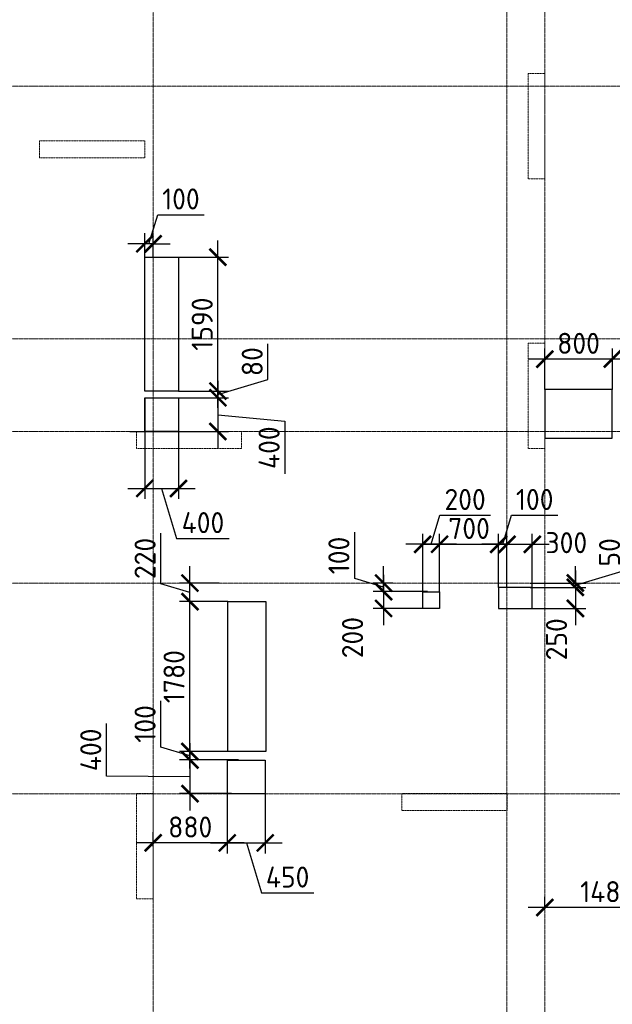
# Model space of a CAD drawing. Header units: millimetres. Extents: x -42044588 to 856694, y -806701 to 941911.
# Tile 120 of 256: x -193855 to -186819, y -279910 to -268219. Entities that reach past the tile are written whole.
import ezdxf

# ---------------------------------------------------------------- set-up
doc = ezdxf.new("R2010")
doc.units = ezdxf.units.MM
for name, pattern in [('______5', [1100, 800, -100, 100, -100]), ('DASHED', [7, 5, -2, 0]), ('осевая', [50.8, 31.75, -6.35, 6.35, -6.35])]:
    doc.linetypes.add(name, pattern=pattern)
doc.layers.add('Колонна_ бетон', color=7, linetype='Continuous', lineweight=50, true_color=0xb4b496)
for name, color, linetype, lineweight in [('Оси', 40, '______5', 18), ('Перекрытие ж_бетон', 1, 'Continuous', 30), ('РАЗМЕРЫ', 1, 'Continuous', 9)]:
    doc.layers.add(name, color=color, linetype=linetype, lineweight=lineweight)
doc.styles.add('GOST-2.304_Type-B', font='GOST_Common.ttf')
doc.dimstyles.new('СПДС', dxfattribs={"dimscale": 100, "dimtxt": 2.5, "dimasz": 2, "dimexe": 1.25, "dimexo": 0, "dimtad": 1, "dimdec": 0, "dimrnd": 5, "dimtxsty": 'GOST-2.304_Type-B', "dimblk": 'ARCHTICK', "dimcen": 2.5, "dimdle": 2, "dimclrd": 1, "dimclre": 1, "dimclrt": 1, "dimadec": 0, "dimazin": 2, "dimtfac": 0.75, "dimtdec": 0, "dimtmove": 1, "dimatfit": 3, "dimfxl": 0, "dimtolj": 1, "dimarcsym": 0})

# ---------------------------------------------------------------- blocks, each defined once
blk = doc.blocks.new('оси блок 2')
at = {"layer": 'Оси', "color": 16, "linetype": 'осевая', "lineweight": 0, "ltscale": 0.25, "transparency": 33554687}
for p, q in [((-81604.7, -322543), (-81604.7, -347914.1)), ((-77404.7, -323084.4), (-77404.7, -347462.5)), ((-76954.7, -323084.4), (-76954.7, -347468.4)), ((-89822.3, -329401.3), (-37238.5, -329401.3)), ((-89822.3, -332401.3), (-37238.5, -332401.3)), ((-89822.3, -333501.3), (-37238.5, -333501.3)), ((-89822.3, -335301.3), (-37238.5, -335301.3)), ((-89822.3, -337801.3), (-37238.5, -337801.3))]:
    blk.add_line(p, q, dxfattribs=at)
blk = doc.blocks.new('подложка стн 1-го этажа')
at = {"layer": 'Колонна_ бетон', "color": 252, "linetype": 'DASHED', "lineweight": 0, "ltscale": 0.5, "true_color": 0x939598, "transparency": 33554687}
for p, q in [((16794, 23162, -200), (16594, 23162, -200)), ((16594, 23162, -200), (16594, 23162, -200)), ((16594, 23162, -200), (16594, 21912, -200)), ((16794, 23162, -200), (16794, 23162, -200)), ((16794, 21912, -200), (16794, 23162, -200)), ((10794, 22362, -200), (10794, 22362, -200)), ((10794, 22362, -200), (10794, 22162, -200)), ((10794, 22362, -200), (12044, 22362, -200)), ((12044, 22362, -200), (12044, 22362, -200)), ((12044, 22362, -200), (12044, 22162, -200)), ((10794, 22162, -200), (10794, 22162, -200)), ((10794, 22162, -200), (12044, 22162, -200)), ((12044, 22162, -200), (12044, 22162, -200)), ((16594, 21912, -200), (16794, 21912, -200)), ((16594, 21912, -200), (16594, 21912, -200)), ((16794, 21912, -200), (16794, 21912, -200)), ((16794, 19962, -200), (16594, 19962, -200)), ((16594, 19962, -200), (16594, 19962, -200)), ((16594, 18712, -200), (16594, 19962, -200)), ((16794, 19962, -200), (16794, 19962, -200)), ((16794, 18712, -200), (16794, 19962, -200)), ((11944, 18912, -200), (11944, 18912, -200)), ((11944, 18712, -200), (11944, 18912, -200)), ((11944, 18912, -200), (13194, 18912, -200)), ((13194, 18912, -200), (13194, 18912, -200)), ((13194, 18912, -200), (13194, 18712, -200)), ((13194, 18712, -200), (11944, 18712, -200)), ((11944, 18712, -200), (11944, 18712, -200)), ((13194, 18712, -200), (13194, 18712, -200)), ((16594, 18712, -200), (16794, 18712, -200)), ((16594, 18712, -200), (16594, 18712, -200)), ((16794, 18712, -200), (16794, 18712, -200)), ((11944, 14612, -200), (11944, 14612, -200)), ((11944, 13362, -200), (11944, 14612, -200)), ((11944, 14612, -200), (12144, 14612, -200)), ((12144, 14612, -200), (12144, 14612, -200)), ((12144, 13362, -200), (12144, 14612, -200)), ((15094, 14612, -200), (15094, 14612, -200)), ((15094, 14612, -200), (15094, 14412, -200)), ((16344, 14612, -200), (15094, 14612, -200)), ((16344, 14612, -200), (16344, 14612, -200)), ((16344, 14412, -200), (16344, 14612, -200)), ((15094, 14412, -200), (15094, 14412, -200)), ((15094, 14412, -200), (16344, 14412, -200)), ((16344, 14412, -200), (16344, 14412, -200)), ((11944, 13362, -200), (11944, 13362, -200)), ((11944, 13362, -200), (12144, 13362, -200)), ((12144, 13362, -200), (12144, 13362, -200))]:
    blk.add_line(p, q, dxfattribs=at)
blk = doc.blocks.new('_ArchTick')
at = {"color": 0, "linetype": 'ByBlock', "const_width": 0.15}
blk.add_lwpolyline([(-0.5, -0.5), (0.5, 0.5)], dxfattribs=at)
blk = doc.blocks.new('*D3348')
at = {"layer": 'DEFPOINTS', "color": 0, "transparency": 16777216}
for p in [(-192370, -272711), (-191970, -272709), (-191970, -273785)]:
    blk.add_point(p, dxfattribs=at)
at = {"layer": 'РАЗМЕРЫ', "color": 1, "lineweight": -2, "transparency": 16777216}
for p, q in [((-192370, -272711), (-192370, -273910)), ((-191970, -272709), (-191970, -273910)), ((-192570, -273785), (-191770, -273785)), ((-192170, -273785), (-191992, -274379)), ((-191992, -274379), (-191367, -274379))]:
    blk.add_line(p, q, dxfattribs=at)
at = {"layer": 'РАЗМЕРЫ', "color": 1, "lineweight": -2, "transparency": 16777216, "xscale": 200, "yscale": 200, "zscale": 200, "rotation": 180}
blk.add_blockref('_ArchTick', (-192370, -273785), dxfattribs=at)
at = {"layer": 'РАЗМЕРЫ', "color": 1, "lineweight": -2, "transparency": 16777216, "xscale": 200, "yscale": 200, "zscale": 200}
blk.add_blockref('_ArchTick', (-191970, -273785), dxfattribs=at)
at = {"layer": 'РАЗМЕРЫ', "color": 1, "lineweight": 0, "transparency": 16777216, "insert": (-191679, -274191), "char_height": 250, "attachment_point": 5, "style": 'GOST-2.304_Type-B'}
blk.add_mtext('\\A1;400', dxfattribs=at)
blk = doc.blocks.new('*D3349')
at = {"layer": 'DEFPOINTS', "color": 0, "transparency": 16777216}
for p in [(-192312, -272709), (-192548, -273109), (-191501, -273109)]:
    blk.add_point(p, dxfattribs=at)
at = {"layer": 'РАЗМЕРЫ', "color": 1, "lineweight": -2, "transparency": 16777216}
for p, q in [((-191501, -272509), (-191501, -273309)), ((-192312, -272709), (-191376, -272709)), ((-191501, -272909), (-190707, -272988)), ((-190707, -272988), (-190707, -273613)), ((-192548, -273109), (-191376, -273109))]:
    blk.add_line(p, q, dxfattribs=at)
at = {"layer": 'РАЗМЕРЫ', "color": 1, "lineweight": -2, "transparency": 16777216, "xscale": 200, "yscale": 200, "zscale": 200}
for p, rotation in [((-191501, -272709), 90), ((-191501, -273109), 270)]:
    blk.add_blockref('_ArchTick', p, dxfattribs=dict(at, rotation=rotation))
at = {"layer": 'РАЗМЕРЫ', "color": 1, "lineweight": 0, "transparency": 16777216, "insert": (-190894, -273301), "char_height": 250, "attachment_point": 5, "rotation": 90, "style": 'GOST-2.304_Type-B'}
blk.add_mtext('\\A1;400', dxfattribs=at)
blk = doc.blocks.new('*D3350')
at = {"layer": 'DEFPOINTS', "color": 0, "transparency": 16777216}
for p in [(-188170, -274448), (-188170, -274960), (-188870, -275010)]:
    blk.add_point(p, dxfattribs=at)
at = {"layer": 'РАЗМЕРЫ', "color": 1, "lineweight": -2, "transparency": 16777216}
for p, q in [((-188870, -275010), (-188870, -274323)), ((-188170, -274960), (-188170, -274323)), ((-189070, -274448), (-187970, -274448))]:
    blk.add_line(p, q, dxfattribs=at)
at = {"layer": 'РАЗМЕРЫ', "color": 1, "lineweight": -2, "transparency": 16777216, "xscale": 200, "yscale": 200, "zscale": 200, "rotation": 180}
blk.add_blockref('_ArchTick', (-188870, -274448), dxfattribs=at)
at = {"layer": 'РАЗМЕРЫ', "color": 1, "lineweight": -2, "transparency": 16777216, "xscale": 200, "yscale": 200, "zscale": 200}
blk.add_blockref('_ArchTick', (-188170, -274448), dxfattribs=at)
at = {"layer": 'РАЗМЕРЫ', "color": 1, "lineweight": 0, "transparency": 16777216, "insert": (-188520, -274260), "char_height": 250, "attachment_point": 5, "style": 'GOST-2.304_Type-B'}
blk.add_mtext('\\A1;700', dxfattribs=at)
blk = doc.blocks.new('*D3351')
at = {"layer": 'DEFPOINTS', "color": 0, "transparency": 16777216}
for p in [(-189070, -274448), (-189070, -275010), (-188870, -275010)]:
    blk.add_point(p, dxfattribs=at)
at = {"layer": 'РАЗМЕРЫ', "color": 1, "lineweight": -2, "transparency": 16777216}
for p, q in [((-188970, -274448), (-188867, -274104)), ((-188867, -274104), (-188267, -274104)), ((-189070, -275010), (-189070, -274323)), ((-188870, -275010), (-188870, -274323)), ((-188670, -274448), (-189270, -274448))]:
    blk.add_line(p, q, dxfattribs=at)
at = {"layer": 'РАЗМЕРЫ', "color": 1, "lineweight": -2, "transparency": 16777216, "xscale": 200, "yscale": 200, "zscale": 200, "rotation": 180}
blk.add_blockref('_ArchTick', (-189070, -274448), dxfattribs=at)
at = {"layer": 'РАЗМЕРЫ', "color": 1, "lineweight": -2, "transparency": 16777216, "xscale": 200, "yscale": 200, "zscale": 200}
blk.add_blockref('_ArchTick', (-188870, -274448), dxfattribs=at)
at = {"layer": 'РАЗМЕРЫ', "color": 1, "lineweight": 0, "transparency": 16777216, "insert": (-188567, -273916), "char_height": 250, "attachment_point": 5, "style": 'GOST-2.304_Type-B'}
blk.add_mtext('\\A1;200', dxfattribs=at)
blk = doc.blocks.new('*D3352')
at = {"layer": 'DEFPOINTS', "color": 0, "transparency": 16777216}
for p in [(-189012, -275010), (-189534, -275210), (-189070, -275210)]:
    blk.add_point(p, dxfattribs=at)
at = {"layer": 'РАЗМЕРЫ', "color": 1, "lineweight": -2, "transparency": 16777216}
for p, q in [((-189534, -274810), (-189534, -275410)), ((-189012, -275010), (-189659, -275010)), ((-189070, -275210), (-189659, -275210))]:
    blk.add_line(p, q, dxfattribs=at)
at = {"layer": 'РАЗМЕРЫ', "color": 1, "lineweight": -2, "transparency": 16777216, "xscale": 200, "yscale": 200, "zscale": 200}
for p, rotation in [((-189534, -275010), 90), ((-189534, -275210), 270)]:
    blk.add_blockref('_ArchTick', p, dxfattribs=dict(at, rotation=rotation))
at = {"layer": 'РАЗМЕРЫ', "color": 1, "lineweight": 0, "transparency": 16777216, "insert": (-189903, -275556), "char_height": 250, "attachment_point": 5, "rotation": 90, "style": 'GOST-2.304_Type-B'}
blk.add_mtext('\\A1;200', dxfattribs=at)
blk = doc.blocks.new('*D3353')
at = {"layer": 'DEFPOINTS', "color": 0, "transparency": 16777216}
for p in [(-191259, -277009), (-191834, -277409), (-191342, -277409)]:
    blk.add_point(p, dxfattribs=at)
at = {"layer": 'РАЗМЕРЫ', "color": 1, "lineweight": -2, "transparency": 16777216}
for p, q in [((-192823, -277202), (-192823, -276577)), ((-191834, -276809), (-191834, -277609)), ((-191259, -277009), (-191959, -277009)), ((-191834, -277209), (-192823, -277202)), ((-191342, -277409), (-191959, -277409))]:
    blk.add_line(p, q, dxfattribs=at)
at = {"layer": 'РАЗМЕРЫ', "color": 1, "lineweight": -2, "transparency": 16777216, "xscale": 200, "yscale": 200, "zscale": 200}
for p, rotation in [((-191834, -277009), 90), ((-191834, -277409), 270)]:
    blk.add_blockref('_ArchTick', p, dxfattribs=dict(at, rotation=rotation))
at = {"layer": 'РАЗМЕРЫ', "color": 1, "lineweight": 0, "transparency": 16777216, "insert": (-193011, -276889), "char_height": 250, "attachment_point": 5, "rotation": 90, "style": 'GOST-2.304_Type-B'}
blk.add_mtext('\\A1;400', dxfattribs=at)
blk = doc.blocks.new('*D3354')
at = {"layer": 'DEFPOINTS', "color": 0, "transparency": 16777216}
for p in [(-191390, -277229), (-190939, -277283), (-190939, -277993)]:
    blk.add_point(p, dxfattribs=at)
at = {"layer": 'РАЗМЕРЫ', "color": 1, "lineweight": -2, "transparency": 16777216}
for p, q in [((-191390, -277229), (-191390, -278118)), ((-190939, -277283), (-190939, -278118)), ((-191590, -277993), (-190739, -277993)), ((-191164, -277993), (-190986, -278586)), ((-190986, -278586), (-190361, -278586))]:
    blk.add_line(p, q, dxfattribs=at)
at = {"layer": 'РАЗМЕРЫ', "color": 1, "lineweight": -2, "transparency": 16777216, "xscale": 200, "yscale": 200, "zscale": 200, "rotation": 180}
blk.add_blockref('_ArchTick', (-191390, -277993), dxfattribs=at)
at = {"layer": 'РАЗМЕРЫ', "color": 1, "lineweight": -2, "transparency": 16777216, "xscale": 200, "yscale": 200, "zscale": 200}
blk.add_blockref('_ArchTick', (-190939, -277993), dxfattribs=at)
at = {"layer": 'РАЗМЕРЫ', "color": 1, "lineweight": 0, "transparency": 16777216, "insert": (-190674, -278399), "char_height": 250, "attachment_point": 5, "style": 'GOST-2.304_Type-B'}
blk.add_mtext('\\A1;450', dxfattribs=at)
blk = doc.blocks.new('*D3510')
at = {"layer": 'DEFPOINTS', "color": 0, "transparency": 16777216}
for p in [(-189534, -274909), (-189423, -274909), (-189012, -275010)]:
    blk.add_point(p, dxfattribs=at)
at = {"layer": 'РАЗМЕРЫ', "color": 1, "lineweight": -2, "transparency": 16777216}
for p, q in [((-189877, -274856), (-189877, -274306)), ((-189534, -274909), (-189534, -274709)), ((-189534, -274959), (-189877, -274856)), ((-189423, -274909), (-189659, -274909)), ((-189534, -275010), (-189534, -274909)), ((-189534, -275010), (-189534, -274909)), ((-189012, -275010), (-189659, -275010)), ((-189534, -275010), (-189534, -275210))]:
    blk.add_line(p, q, dxfattribs=at)
at = {"layer": 'РАЗМЕРЫ', "color": 1, "lineweight": -2, "transparency": 16777216, "xscale": 200, "yscale": 200, "zscale": 200}
for p, rotation in [((-189534, -274909), 270), ((-189534, -275010), 90)]:
    blk.add_blockref('_ArchTick', p, dxfattribs=dict(at, rotation=rotation))
at = {"layer": 'РАЗМЕРЫ', "color": 1, "lineweight": 0, "transparency": 16777216, "insert": (-190065, -274581), "char_height": 250, "attachment_point": 5, "rotation": 90, "style": 'GOST-2.304_Type-B'}
blk.add_mtext('\\A1;100', dxfattribs=at)
blk = doc.blocks.new('*D3511')
at = {"layer": 'DEFPOINTS', "color": 0, "transparency": 16777216}
for p in [(-191390, -277229), (-192270, -277993), (-192270, -278036)]:
    blk.add_point(p, dxfattribs=at)
at = {"layer": 'РАЗМЕРЫ', "color": 1, "lineweight": -2, "transparency": 16777216}
for p, q in [((-191390, -277229), (-191390, -278118)), ((-192270, -278036), (-192270, -277868)), ((-191190, -277993), (-192470, -277993))]:
    blk.add_line(p, q, dxfattribs=at)
at = {"layer": 'РАЗМЕРЫ', "color": 1, "lineweight": -2, "transparency": 16777216, "xscale": 200, "yscale": 200, "zscale": 200, "rotation": 180}
blk.add_blockref('_ArchTick', (-192270, -277993), dxfattribs=at)
at = {"layer": 'РАЗМЕРЫ', "color": 1, "lineweight": -2, "transparency": 16777216, "xscale": 200, "yscale": 200, "zscale": 200}
blk.add_blockref('_ArchTick', (-191390, -277993), dxfattribs=at)
at = {"layer": 'РАЗМЕРЫ', "color": 1, "lineweight": 0, "transparency": 16777216, "insert": (-191830, -277805), "char_height": 250, "attachment_point": 5, "style": 'GOST-2.304_Type-B'}
blk.add_mtext('\\A1;880', dxfattribs=at)
blk = doc.blocks.new('*D3514')
at = {"layer": 'DEFPOINTS', "color": 0, "transparency": 16777216}
for p in [(-186140, -277803), (-187620, -278760), (-187620, -278770)]:
    blk.add_point(p, dxfattribs=at)
at = {"layer": 'РАЗМЕРЫ', "color": 1, "lineweight": -2, "transparency": 16777216}
for p, q in [((-186140, -277803), (-186140, -278885)), ((-187620, -278770), (-187620, -278635)), ((-185940, -278760), (-187820, -278760))]:
    blk.add_line(p, q, dxfattribs=at)
at = {"layer": 'РАЗМЕРЫ', "color": 1, "lineweight": -2, "transparency": 16777216, "xscale": 200, "yscale": 200, "zscale": 200, "rotation": 180}
blk.add_blockref('_ArchTick', (-187620, -278760), dxfattribs=at)
at = {"layer": 'РАЗМЕРЫ', "color": 1, "lineweight": -2, "transparency": 16777216, "xscale": 200, "yscale": 200, "zscale": 200}
blk.add_blockref('_ArchTick', (-186140, -278760), dxfattribs=at)
at = {"layer": 'РАЗМЕРЫ', "color": 1, "lineweight": 0, "transparency": 16777216, "insert": (-186880, -278573), "char_height": 250, "attachment_point": 5, "style": 'GOST-2.304_Type-B'}
blk.add_mtext('\\A1;1480', dxfattribs=at)
blk = doc.blocks.new('*D3417')
at = {"layer": 'DEFPOINTS', "color": 0, "transparency": 16777216}
for p in [(-191969, -272629), (-191501, -272629), (-192312, -272709)]:
    blk.add_point(p, dxfattribs=at)
at = {"layer": 'РАЗМЕРЫ', "color": 1, "lineweight": -2, "transparency": 16777216}
for p, q in [((-190907, -272491), (-190907, -272066)), ((-191501, -272629), (-191501, -272429)), ((-191501, -272669), (-190907, -272491)), ((-191969, -272629), (-191376, -272629)), ((-191501, -272709), (-191501, -272629)), ((-191501, -272709), (-191501, -272629)), ((-192312, -272709), (-191376, -272709)), ((-191501, -272709), (-191501, -272909))]:
    blk.add_line(p, q, dxfattribs=at)
at = {"layer": 'РАЗМЕРЫ', "color": 1, "lineweight": -2, "transparency": 16777216, "xscale": 200, "yscale": 200, "zscale": 200}
for p, rotation in [((-191501, -272629), 270), ((-191501, -272709), 90)]:
    blk.add_blockref('_ArchTick', p, dxfattribs=dict(at, rotation=rotation))
at = {"layer": 'РАЗМЕРЫ', "color": 1, "lineweight": 0, "transparency": 16777216, "insert": (-191094, -272279), "char_height": 250, "attachment_point": 5, "rotation": 90, "style": 'GOST-2.304_Type-B'}
blk.add_mtext('\\A1;80', dxfattribs=at)
blk = doc.blocks.new('*D3418')
at = {"layer": 'DEFPOINTS', "color": 0, "transparency": 16777216}
for p in [(-191969, -271039), (-191501, -271039), (-191969, -272629)]:
    blk.add_point(p, dxfattribs=at)
at = {"layer": 'РАЗМЕРЫ', "color": 1, "lineweight": -2, "transparency": 16777216}
for p, q in [((-191501, -272829), (-191501, -270839)), ((-191969, -271039), (-191376, -271039)), ((-191969, -272629), (-191376, -272629))]:
    blk.add_line(p, q, dxfattribs=at)
at = {"layer": 'РАЗМЕРЫ', "color": 1, "lineweight": -2, "transparency": 16777216, "xscale": 200, "yscale": 200, "zscale": 200}
for p, rotation in [((-191501, -271039), 90), ((-191501, -272629), 270)]:
    blk.add_blockref('_ArchTick', p, dxfattribs=dict(at, rotation=rotation))
at = {"layer": 'РАЗМЕРЫ', "color": 1, "lineweight": 0, "transparency": 16777216, "insert": (-191688, -271834), "char_height": 250, "attachment_point": 5, "rotation": 90, "style": 'GOST-2.304_Type-B'}
blk.add_mtext('\\A1;1590', dxfattribs=at)
blk = doc.blocks.new('*D3419')
at = {"layer": 'DEFPOINTS', "color": 0, "transparency": 16777216}
for p in [(-191834, -276909), (-191382, -276909), (-191259, -277009)]:
    blk.add_point(p, dxfattribs=at)
at = {"layer": 'РАЗМЕРЫ', "color": 1, "lineweight": -2, "transparency": 16777216}
for p, q in [((-192178, -276856), (-192178, -276306)), ((-191834, -276909), (-191834, -276709)), ((-191834, -276959), (-192178, -276856)), ((-191382, -276909), (-191959, -276909)), ((-191834, -277009), (-191834, -276909)), ((-191834, -277009), (-191834, -276909)), ((-191259, -277009), (-191959, -277009)), ((-191834, -277009), (-191834, -277209))]:
    blk.add_line(p, q, dxfattribs=at)
at = {"layer": 'РАЗМЕРЫ', "color": 1, "lineweight": -2, "transparency": 16777216, "xscale": 200, "yscale": 200, "zscale": 200}
for p, rotation in [((-191834, -276909), 270), ((-191834, -277009), 90)]:
    blk.add_blockref('_ArchTick', p, dxfattribs=dict(at, rotation=rotation))
at = {"layer": 'РАЗМЕРЫ', "color": 1, "lineweight": 0, "transparency": 16777216, "insert": (-192366, -276581), "char_height": 250, "attachment_point": 5, "rotation": 90, "style": 'GOST-2.304_Type-B'}
blk.add_mtext('\\A1;100', dxfattribs=at)
blk = doc.blocks.new('*D3420')
at = {"layer": 'DEFPOINTS', "color": 0, "transparency": 16777216}
for p in [(-191834, -275129), (-191382, -275129), (-191382, -276909)]:
    blk.add_point(p, dxfattribs=at)
at = {"layer": 'РАЗМЕРЫ', "color": 1, "lineweight": -2, "transparency": 16777216}
for p, q in [((-191834, -277109), (-191834, -274929)), ((-191382, -275129), (-191959, -275129)), ((-191382, -276909), (-191959, -276909))]:
    blk.add_line(p, q, dxfattribs=at)
at = {"layer": 'РАЗМЕРЫ', "color": 1, "lineweight": -2, "transparency": 16777216, "xscale": 200, "yscale": 200, "zscale": 200}
for p, rotation in [((-191834, -275129), 90), ((-191834, -276909), 270)]:
    blk.add_blockref('_ArchTick', p, dxfattribs=dict(at, rotation=rotation))
at = {"layer": 'РАЗМЕРЫ', "color": 1, "lineweight": 0, "transparency": 16777216, "insert": (-192022, -276019), "char_height": 250, "attachment_point": 5, "rotation": 90, "style": 'GOST-2.304_Type-B'}
blk.add_mtext('\\A1;1780', dxfattribs=at)
blk = doc.blocks.new('*D3527')
at = {"layer": 'DEFPOINTS', "color": 0, "transparency": 16777216}
for p in [(-191834, -274909), (-191488, -274909), (-191382, -275129)]:
    blk.add_point(p, dxfattribs=at)
at = {"layer": 'РАЗМЕРЫ', "color": 1, "lineweight": -2, "transparency": 16777216}
for p, q in [((-192178, -274916), (-192178, -274316)), ((-191834, -275329), (-191834, -274709)), ((-191834, -275019), (-192178, -274916)), ((-191488, -274909), (-191959, -274909)), ((-191382, -275129), (-191959, -275129))]:
    blk.add_line(p, q, dxfattribs=at)
at = {"layer": 'РАЗМЕРЫ', "color": 1, "lineweight": -2, "transparency": 16777216, "xscale": 200, "yscale": 200, "zscale": 200}
for p, rotation in [((-191834, -274909), 90), ((-191834, -275129), 270)]:
    blk.add_blockref('_ArchTick', p, dxfattribs=dict(at, rotation=rotation))
at = {"layer": 'РАЗМЕРЫ', "color": 1, "lineweight": 0, "transparency": 16777216, "insert": (-192366, -274616), "char_height": 250, "attachment_point": 5, "rotation": 90, "style": 'GOST-2.304_Type-B'}
blk.add_mtext('\\A1;220', dxfattribs=at)
blk = doc.blocks.new('*D3421')
at = {"layer": 'DEFPOINTS', "color": 0, "transparency": 16777216}
for p in [(-187620, -272249), (-187620, -272609, 360), (-186819, -272609)]:
    blk.add_point(p, dxfattribs=at)
at = {"layer": 'РАЗМЕРЫ', "color": 1, "lineweight": -2, "transparency": 16777216}
for p, q in [((-187620, -272609), (-187620, -272124)), ((-186819, -272609), (-186819, -272124)), ((-186619, -272249), (-187820, -272249))]:
    blk.add_line(p, q, dxfattribs=at)
at = {"layer": 'РАЗМЕРЫ', "color": 1, "lineweight": -2, "transparency": 16777216, "xscale": 200, "yscale": 200, "zscale": 200, "rotation": 180}
blk.add_blockref('_ArchTick', (-187620, -272249), dxfattribs=at)
at = {"layer": 'РАЗМЕРЫ', "color": 1, "lineweight": -2, "transparency": 16777216, "xscale": 200, "yscale": 200, "zscale": 200}
blk.add_blockref('_ArchTick', (-186819, -272249), dxfattribs=at)
at = {"layer": 'РАЗМЕРЫ', "color": 1, "lineweight": 0, "transparency": 16777216, "insert": (-187220, -272062), "char_height": 250, "attachment_point": 5, "style": 'GOST-2.304_Type-B'}
blk.add_mtext('\\A1;800', dxfattribs=at)
blk = doc.blocks.new('*D3423')
at = {"layer": 'DEFPOINTS', "color": 0, "transparency": 16777216}
for p in [(-188169, -274448), (-188169, -274960), (-188070, -274960)]:
    blk.add_point(p, dxfattribs=at)
at = {"layer": 'РАЗМЕРЫ', "color": 1, "lineweight": -2, "transparency": 16777216}
for p, q in [((-188120, -274448), (-188016, -274104)), ((-188016, -274104), (-187466, -274104)), ((-188169, -274960), (-188169, -274323)), ((-188070, -274960), (-188070, -274323)), ((-188169, -274448), (-188369, -274448)), ((-188070, -274448), (-188169, -274448)), ((-188070, -274448), (-188169, -274448)), ((-188070, -274448), (-187870, -274448))]:
    blk.add_line(p, q, dxfattribs=at)
at = {"layer": 'РАЗМЕРЫ', "color": 1, "lineweight": -2, "transparency": 16777216, "xscale": 200, "yscale": 200, "zscale": 200}
blk.add_blockref('_ArchTick', (-188169, -274448), dxfattribs=at)
at = {"layer": 'РАЗМЕРЫ', "color": 1, "lineweight": -2, "transparency": 16777216, "xscale": 200, "yscale": 200, "zscale": 200, "rotation": 180}
blk.add_blockref('_ArchTick', (-188070, -274448), dxfattribs=at)
at = {"layer": 'РАЗМЕРЫ', "color": 1, "lineweight": 0, "transparency": 16777216, "insert": (-187741, -273916), "char_height": 250, "attachment_point": 5, "style": 'GOST-2.304_Type-B'}
blk.add_mtext('\\A1;100', dxfattribs=at)
blk = doc.blocks.new('*D3424')
at = {"layer": 'DEFPOINTS', "color": 0, "transparency": 16777216}
for p in [(-187769, -274448), (-188070, -274960), (-187769, -274960)]:
    blk.add_point(p, dxfattribs=at)
at = {"layer": 'РАЗМЕРЫ', "color": 1, "lineweight": -2, "transparency": 16777216}
for p, q in [((-188070, -274960), (-188070, -274323)), ((-187769, -274960), (-187769, -274323)), ((-188270, -274448), (-187569, -274448))]:
    blk.add_line(p, q, dxfattribs=at)
at = {"layer": 'РАЗМЕРЫ', "color": 1, "lineweight": -2, "transparency": 16777216, "xscale": 200, "yscale": 200, "zscale": 200, "rotation": 180}
blk.add_blockref('_ArchTick', (-188070, -274448), dxfattribs=at)
at = {"layer": 'РАЗМЕРЫ', "color": 1, "lineweight": -2, "transparency": 16777216, "xscale": 200, "yscale": 200, "zscale": 200}
blk.add_blockref('_ArchTick', (-187769, -274448), dxfattribs=at)
at = {"layer": 'РАЗМЕРЫ', "color": 1, "lineweight": 0, "transparency": 16777216, "insert": (-187365, -274429), "char_height": 250, "attachment_point": 5, "style": 'GOST-2.304_Type-B'}
blk.add_mtext('\\A1;300', dxfattribs=at)
blk = doc.blocks.new('*D3474')
at = {"layer": 'DEFPOINTS', "color": 0, "transparency": 16777216}
for p in [(-187795, -274909), (-187795, -274960), (-187258, -274909)]:
    blk.add_point(p, dxfattribs=at)
at = {"layer": 'РАЗМЕРЫ', "color": 1, "lineweight": -2, "transparency": 16777216}
for p, q in [((-186664, -274756), (-186664, -274331)), ((-187258, -274909), (-187258, -274709)), ((-187258, -274934), (-186664, -274756)), ((-187795, -274909), (-187133, -274909)), ((-187795, -274960), (-187133, -274960)), ((-187258, -274960), (-187258, -274909)), ((-187258, -274960), (-187258, -274909)), ((-187258, -274960), (-187258, -275160))]:
    blk.add_line(p, q, dxfattribs=at)
at = {"layer": 'РАЗМЕРЫ', "color": 1, "lineweight": -2, "transparency": 16777216, "xscale": 200, "yscale": 200, "zscale": 200}
for p, rotation in [((-187258, -274909), 270), ((-187258, -274960), 90)]:
    blk.add_blockref('_ArchTick', p, dxfattribs=dict(at, rotation=rotation))
at = {"layer": 'РАЗМЕРЫ', "color": 1, "lineweight": 0, "transparency": 16777216, "insert": (-186852, -274544), "char_height": 250, "attachment_point": 5, "rotation": 90, "style": 'GOST-2.304_Type-B'}
blk.add_mtext('\\A1;50', dxfattribs=at)
blk = doc.blocks.new('*D3475')
at = {"layer": 'DEFPOINTS', "color": 0, "transparency": 16777216}
for p in [(-187464, -274960), (-187769, -275210), (-187258, -275210)]:
    blk.add_point(p, dxfattribs=at)
at = {"layer": 'РАЗМЕРЫ', "color": 1, "lineweight": -2, "transparency": 16777216}
for p, q in [((-187258, -274760), (-187258, -275410)), ((-187464, -274960), (-187133, -274960)), ((-187769, -275210), (-187133, -275210))]:
    blk.add_line(p, q, dxfattribs=at)
at = {"layer": 'РАЗМЕРЫ', "color": 1, "lineweight": -2, "transparency": 16777216, "xscale": 200, "yscale": 200, "zscale": 200}
for p, rotation in [((-187258, -274960), 90), ((-187258, -275210), 270)]:
    blk.add_blockref('_ArchTick', p, dxfattribs=dict(at, rotation=rotation))
at = {"layer": 'РАЗМЕРЫ', "color": 1, "lineweight": 0, "transparency": 16777216, "insert": (-187482, -275576), "char_height": 250, "attachment_point": 5, "rotation": 90, "style": 'GOST-2.304_Type-B'}
blk.add_mtext('\\A1;250', dxfattribs=at)
blk = doc.blocks.new('*D3342')
at = {"layer": 'DEFPOINTS', "color": 0, "transparency": 16777216}
for p in [(-192369, -270879), (-192369, -271039), (-192270, -271039)]:
    blk.add_point(p, dxfattribs=at)
at = {"layer": 'РАЗМЕРЫ', "color": 1, "lineweight": -2, "transparency": 16777216}
for p, q in [((-192320, -270879), (-192216, -270536)), ((-192216, -270536), (-191666, -270536)), ((-192369, -271039), (-192369, -270754)), ((-192270, -271039), (-192270, -270754)), ((-192369, -270879), (-192569, -270879)), ((-192270, -270879), (-192369, -270879)), ((-192270, -270879), (-192369, -270879)), ((-192270, -270879), (-192070, -270879))]:
    blk.add_line(p, q, dxfattribs=at)
at = {"layer": 'РАЗМЕРЫ', "color": 1, "lineweight": -2, "transparency": 16777216, "xscale": 200, "yscale": 200, "zscale": 200}
blk.add_blockref('_ArchTick', (-192369, -270879), dxfattribs=at)
at = {"layer": 'РАЗМЕРЫ', "color": 1, "lineweight": -2, "transparency": 16777216, "xscale": 200, "yscale": 200, "zscale": 200, "rotation": 180}
blk.add_blockref('_ArchTick', (-192270, -270879), dxfattribs=at)
at = {"layer": 'РАЗМЕРЫ', "color": 1, "lineweight": 0, "transparency": 16777216, "insert": (-191941, -270348), "char_height": 250, "attachment_point": 5, "style": 'GOST-2.304_Type-B'}
blk.add_mtext('\\A1;100', dxfattribs=at)
blk = doc.blocks.new('блочина')
at = {"layer": 'Перекрытие ж_бетон', "color": 4}
for points in [[(108013, 60560), (107613, 60560), (107613, 62150), (108013, 62150)], [(113163, 60000), (113163, 60580), (112363, 60580), (112363, 60000)], [(107613, 60478), (108013, 60478), (108013, 60078), (107613, 60078)], [(112213, 57979), (112213, 58229), (111813, 58229), (111813, 57979)], [(109050, 56280), (108600, 56280), (108600, 58060), (109050, 58060)], [(108593, 56178), (109042, 56178), (109042, 55778), (108593, 55778)]]:
    blk.add_lwpolyline(points, close=True, dxfattribs=at)
at = {"layer": 'Перекрытие ж_бетон', "color": 4, "ltscale": 100}
blk.add_lwpolyline([(111113, 58177), (111113, 57977), (110913, 57977), (110913, 58177)], close=True, dxfattribs=at)

msp = doc.modelspace()

# ---------------------------------------------------------------- block references
for name, p in [('подложка стн 1-го этажа', (-204413.612, -292020.941, 560)), ('блочина', (-299982.527, -333188.797))]:
    msp.add_blockref(name, p)
at = {"layer": 'РАЗМЕРЫ'}
msp.add_blockref('оси блок 2', (-110664.971, 60392.176), dxfattribs=at)

# ---------------------------------------------------------------- dimensions: what is measured, and where the dimension line sits
at = {"layer": 'РАЗМЕРЫ', "lineweight": 0}
dim = msp.add_linear_dim(base=(-192369.485, -270879.352, 200), p1=(-192269.689, -271039.146, 200), p2=(-192369.485, -271039.146, 200), dimstyle='СПДС', dxfattribs=at)
dim.commit()
dim.dimension.update_dxf_attribs({"geometry": '*D3342', "text_midpoint": (-192153.962, -270348.102, 200)})
for base, p1, p2, picture, middle in [((-191500.603, -271039.146, 200), (-191969.485, -272629.146, 200), (-191969.485, -271039.146, 200), '*D3418', (-191688.103, -271834.146, 200)), ((-191500.603, -272629.146, 200), (-192311.639, -272709.146, 200), (-191969.485, -272629.146, 200), '*D3417', (-191094.353, -272428.521, 200)), ((-189533.575, -274909.146, 200), (-189012.312, -275009.572, 200), (-189422.81, -274909.146, 200), '*D3510', (-190064.825, -274793.734, 200)), ((-191834.355, -274909.146, 200), (-191382.403, -275129.24, 200), (-191488.406, -274909.146, 200), '*D3527', (-192365.605, -274853.568, 200)), ((-187258.107, -274909.146, 200), (-187795.338, -274959.572, 200), (-187795.338, -274909.146, 200), '*D3474', (-186851.857, -274693.734, 200)), ((-191834.272, -275129.24, 200), (-191382.486, -276909.238, 200), (-191382.403, -275129.24, 200), '*D3420', (-192021.772, -276019.239, 200)), ((-191834.355, -276909.238, 200), (-191259.398, -277009.146, 200), (-191382.486, -276909.238, 200), '*D3419', (-192365.605, -276793.567, 200))]:
    dim = msp.add_linear_dim(base=base, p1=p1, p2=p2, angle=90, dimstyle='СПДС', override={"dimrnd": 5}, dxfattribs=at)
    dim.commit()
    dim.dimension.update_dxf_attribs({"geometry": picture, "text_midpoint": middle})
for base, p1, p2, picture, middle in [((-187619.829, -272249.246, 200), (-186819.485, -272609.146, 200), (-187619.829, -272609.146, 560), '*D3421', (-187219.657, -272061.746, 200)), ((-189069.99, -274447.599, 200), (-188869.989, -275009.572, 200), (-189069.99, -275009.572, 200), '*D3351', (-188804.365, -273916.349, 200)), ((-188169.485, -274447.599, 200), (-188069.689, -274959.572, 200), (-188169.485, -274959.572, 200), '*D3423', (-187953.962, -273916.349, 200)), ((-188170.48, -274447.599, 200), (-188869.989, -275009.572, 200), (-188170.48, -274959.669, 200), '*D3350', (-188520.234, -274260.099, 200)), ((-192269.689, -277992.705, 200), (-191389.687, -277229.016, 200), (-192269.689, -278036.122, 200), '*D3511', (-191829.688, -277805.205, 200)), ((-190939.208, -277992.705, 200), (-191389.687, -277229.016, 200), (-190939.208, -277282.963, 200), '*D3354', (-190923.823, -278398.955, 200)), ((-187619.689, -278760.166, 200), (-186139.634, -277803.085, 200), (-187619.689, -278769.771, 200), '*D3514', (-186879.661, -278572.666, 200))]:
    dim = msp.add_linear_dim(base=base, p1=p1, p2=p2, dimstyle='СПДС', override={"dimrnd": 5}, dxfattribs=at)
    dim.commit()
    dim.dimension.update_dxf_attribs({"geometry": picture, "text_midpoint": middle})
at = {"layer": 'РАЗМЕРЫ', "color": 4, "lineweight": 0}
dim = msp.add_linear_dim(base=(-191500.603, -273109.146, 200), p1=(-192311.639, -272709.146, 200), p2=(-192548.442, -273109.146, 200), angle=90, dimstyle='СПДС', override={"dimrnd": 5}, dxfattribs=at)
dim.commit()
dim.dimension.update_dxf_attribs({"geometry": '*D3349', "text_midpoint": (-190706.9, -273050.835, 200), "dimtype": 160})
dim = msp.add_linear_dim(base=(-191969.687, -273784.883, 200), p1=(-192369.829, -272711.146, 200), p2=(-191969.687, -272709.146, 200), dimstyle='СПДС', override={"dimrnd": 5}, dxfattribs=at)
dim.commit()
dim.dimension.update_dxf_attribs({"geometry": '*D3348', "text_midpoint": (-191929.133, -274191.133, 200)})
at = {"layer": 'РАЗМЕРЫ', "lineweight": 0}
dim = msp.add_linear_dim(base=(-187769.485, -274447.599, 200), p1=(-188069.689, -274959.572, 200), p2=(-187769.485, -274959.572, 200), dimstyle='СПДС', override={"dimrnd": 5}, dxfattribs=at)
dim.commit()
dim.dimension.update_dxf_attribs({"geometry": '*D3424', "text_midpoint": (-187364.502, -274616.052, 200), "dimtype": 160})
for base, p1, p2, picture, middle in [((-189533.575, -275209.572, 200), (-189012.312, -275009.572, 200), (-189069.989, -275209.572, 200), '*D3352', (-189715.145, -275555.838, 200)), ((-187258.107, -275209.572, 200), (-187464.223, -274959.572, 200), (-187769.485, -275209.572, 200), '*D3475', (-187294.551, -275576.206, 200)), ((-191834.355, -277409.147, 200), (-191259.398, -277009.146, 200), (-191342.249, -277409.147, 200), '*D3353', (-192823.296, -277139.146, 200))]:
    dim = msp.add_linear_dim(base=base, p1=p1, p2=p2, angle=90, dimstyle='СПДС', override={"dimrnd": 5}, dxfattribs=at)
    dim.commit()
    dim.dimension.update_dxf_attribs({"geometry": picture, "text_midpoint": middle, "dimtype": 160})

doc.saveas('drawing.dxf')
